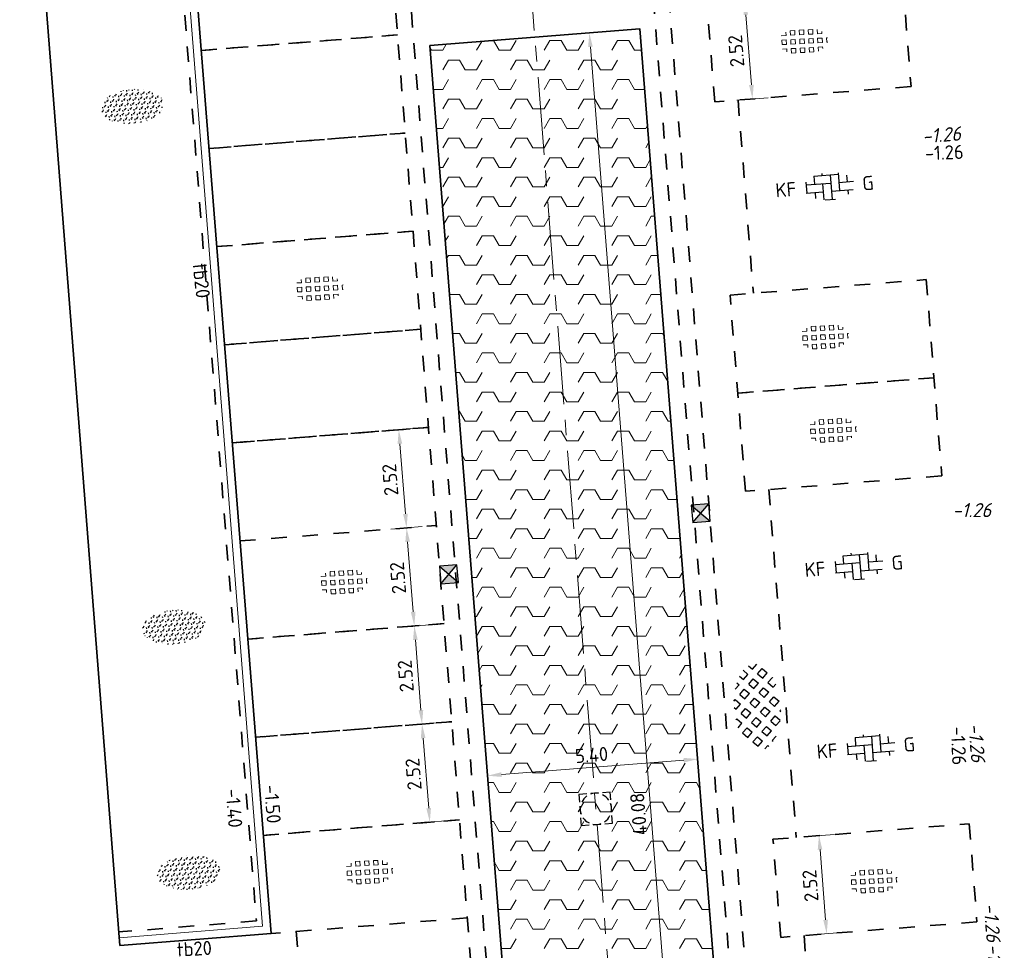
# Model space of a CAD drawing. Header units: metres. Extents: x 97990 to 98409, y 436026 to 436301.
# Tile 40 of 55: x 98260 to 98285, y 436189 to 436213. Entities that reach past the tile are written whole.
import ezdxf
from ezdxf.enums import TextEntityAlignment as Align

# ---------------------------------------------------------------- set-up
doc = ezdxf.new("R2010")
doc.units = ezdxf.units.M
doc.linetypes.add('AM-AS-SO', pattern=[16, 10, -2, 2, -2])
doc.linetypes.add('ZZ-HIDDEN-SO', pattern=[4, 2, -2])
for name, color, linetype, lineweight in [('B-WE-VH-NAP-T18-200', 252, 'Continuous', 18), ('B-WE-VH-OPENVERHARDING_TEGEL_GRAS-S-200', 70, 'Continuous', 18), ('N-GV-GR-BEPLANTING-G', 90, 'Continuous', 35), ('N-OI-RI-ITR-M-200', 7, 'Continuous', 18), ('N-WE-AM-AS_WEG-G', 10, 'AM-AS-SO', 18), ('N-WE-GR-BEPLANTING-S-200', 90, 'Continuous', 25), ('N-WE-RI-HWA_KOLK-S-200', 150, 'Continuous', 25), ('N-WE-RI-HWA_PUTRAND-S-200', 150, 'Continuous', 25), ('N-WE-VH-FUNDERING-A-200', 252, 'Continuous', 18), ('N-WE-VH-FUNDERING-G', 7, 'Continuous', 35), ('N-WE-VH-FUNDERING_ZANDCEMENTSTABILISATIE-G', 7, 'ZZ-HIDDEN-SO', 35), ('N-WE-VH-HALFVERHARDING_GRASBETONSTEEN-S-200', 1, 'Continuous', 25), ('N-WE-VH-KANTOPSLUITING-T18-200', 1, 'Continuous', 18), ('N-WE-VH-KANTOPSLUITING_ACHTERKANTBAND-G', 1, 'Continuous', 18), ('N-WE-VH-KANTOPSLUITING_TROTTOIRBAND_180X200-G', 2, 'Continuous', 35), ('N-WE-VH-M-200', 7, 'Continuous', 18), ('N-WE-VH-MATERIAALGRENS-G', 7, 'ZZ-HIDDEN-SO', 35), ('N-WE-VH-NAP-T18-200', 4, 'Continuous', 18), ('N-WE-VH-OPENVERHARDING_BETONSTRAATSTEEN-S-200', 90, 'Continuous', 25)]:
    doc.layers.add(name, color=color, linetype=linetype, lineweight=lineweight)
doc.styles.add('NLCS-ISO', font='NLCS-ISO.ttf')
doc.styles.add('NLCS-ISO-M200-T18', font='NLCS-ISO.ttf', dxfattribs={"height": 0.36})
doc.styles.add('NLCS-ISO-M200-T18_CURSIEF', font='NLCS-ISO.ttf', dxfattribs={"oblique": 15, "height": 0.36})
doc.dimstyles.new('NLCS-M200-T18-PIJL_L2_H0', dxfattribs={"dimscale": 0.2, "dimtxt": 2.5, "dimasz": 1.8, "dimexe": 2, "dimexo": 2, "dimgap": 0.7, "dimtad": 1, "dimzin": 0, "dimdsep": 46, "dimtxsty": 'NLCS-ISO-M200-T18', "dimcen": 0, "dimdle": 2, "dimclrd": 256, "dimclre": 256, "dimclrt": 1, "dimadec": 0, "dimazin": 0, "dimtfac": 1, "dimtdec": 3, "dimtofl": 0, "dimtmove": 0, "dimatfit": 3, "dimfxl": 2, "dimfxlon": 1, "dimtfillclr": 256, "dimtolj": 1, "dimtzin": 0, "dimlwd": -1, "dimlwe": -1, "dimarcsym": 0})
doc.dimstyles.new('NLCS-M200-T18-PIJL_L2_H2', dxfattribs={"dimscale": 0.2, "dimtxt": 2.5, "dimasz": 1.8, "dimexe": 2, "dimexo": 2, "dimgap": 0.7, "dimtad": 1, "dimzin": 0, "dimdsep": 46, "dimtxsty": 'NLCS-ISO-M200-T18', "dimcen": 0, "dimdle": 2, "dimclrd": 256, "dimclre": 256, "dimclrt": 1, "dimazin": 0, "dimtfac": 1, "dimtdec": 3, "dimtofl": 0, "dimtmove": 0, "dimatfit": 3, "dimfxl": 2, "dimfxlon": 1, "dimtfillclr": 256, "dimtolj": 1, "dimtzin": 0, "dimlwd": -1, "dimlwe": -1, "dimarcsym": 0})

# ---------------------------------------------------------------- blocks, each defined once
blk = doc.blocks.new('SRI-PUT_PUTRAND_OPHOOGTEBRENGEN-SO')
at = {"lineweight": -3}
for points in [[(-1.00929274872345, 1.990581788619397), (-2.009292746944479, 1.990539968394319), (-2.009250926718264, 0.990539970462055)], [(0.4907072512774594, 1.990644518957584), (-0.5092927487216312, 1.990602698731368)], [(1.990749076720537, 0.990539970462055), (1.990707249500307, 1.990707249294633), (0.9907072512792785, 1.990665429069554)], [(-2.00923001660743, 0.4905399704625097), (-2.009188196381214, -0.5094600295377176)], [(1.990811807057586, -0.5094600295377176), (1.990769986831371, 0.4905399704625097)], [(0.9907072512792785, -2.009334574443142), (1.990874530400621, -2.009292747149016), (1.990832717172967, -1.009460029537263)], [(-0.5092927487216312, -2.009397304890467), (0.4907072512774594, -2.009355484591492)]]:
    blk.add_lwpolyline(points, dxfattribs=at)
blk.add_lwpolyline([(-1.00929274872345, -2.009292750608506), (-2.009292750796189, -2.009292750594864), (-2.009292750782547, -1.009460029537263)])
for start, end in [(120.002396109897, 150.0023961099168), (74.99760389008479, 104.997603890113), (29.99760389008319, 59.99760389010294), (165.0023961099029, 195.0023961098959), (344.9976038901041, 14.9976038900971), (210.0023961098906, 240.0023961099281), (299.9976038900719, 329.9976038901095), (255.0023961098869, 285.0023961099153)]:
    blk.add_arc((-0.009209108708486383, -0.009376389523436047), 1.999999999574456, start, end, dxfattribs=at)
blk = doc.blocks.new('SVH-GRASTEGEL_01_KL-SO')
for p, q in [((-1.866236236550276, 0.8829363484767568), (-1.866236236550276, 1.384348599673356)), ((-1.291236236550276, 1.45793634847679), (-0.7162362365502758, 1.45793634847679)), ((-1.291236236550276, 0.8829363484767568), (-1.291236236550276, 1.457936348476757)), ((-0.7162362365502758, 0.8829363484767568), (-0.7162362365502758, 1.457936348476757)), ((-0.1412362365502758, 1.45793634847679), (0.4337637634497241, 1.45793634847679)), ((-0.1412362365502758, 0.8829363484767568), (-0.1412362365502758, 1.457936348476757)), ((0.4337637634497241, 0.8829363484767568), (0.4337637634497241, 1.457936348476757)), ((1.008763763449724, 1.45793634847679), (1.583763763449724, 1.45793634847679)), ((1.008763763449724, 0.8829363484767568), (1.008763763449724, 1.457936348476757)), ((1.583763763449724, 0.8829363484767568), (1.583763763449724, 1.457936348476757)), ((-3.124977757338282, 0.3079363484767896), (-3.016236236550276, 0.3079363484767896)), ((-3.016236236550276, -0.2670636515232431), (-3.016236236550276, 0.3079363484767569)), ((-2.441236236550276, 0.8829363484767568), (-2.441236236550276, 1.094667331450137)), ((-2.441236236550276, 0.8829363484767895), (-1.866236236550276, 0.8829363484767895)), ((-2.441236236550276, 0.3079363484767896), (-1.866236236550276, 0.3079363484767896)), ((-2.441236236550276, -0.2670636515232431), (-2.441236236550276, 0.3079363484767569)), ((-1.866236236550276, -0.2670636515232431), (-1.866236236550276, 0.3079363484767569)), ((-1.291236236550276, 0.8829363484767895), (-0.7162362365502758, 0.8829363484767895)), ((-1.291236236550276, 0.3079363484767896), (-0.7162362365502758, 0.3079363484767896)), ((-1.291236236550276, -0.2670636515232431), (-1.291236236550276, 0.3079363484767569)), ((-0.7162362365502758, -0.2670636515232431), (-0.7162362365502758, 0.3079363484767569)), ((-0.1412362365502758, 0.8829363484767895), (0.4337637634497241, 0.8829363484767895)), ((-0.1412362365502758, 0.3079363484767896), (0.4337637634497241, 0.3079363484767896)), ((-0.1412362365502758, -0.2670636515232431), (-0.1412362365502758, 0.3079363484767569)), ((0.4337637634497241, -0.2670636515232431), (0.4337637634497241, 0.3079363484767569)), ((1.008763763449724, 0.8829363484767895), (1.583763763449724, 0.8829363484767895)), ((1.008763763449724, 0.3079363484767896), (1.583763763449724, 0.3079363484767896)), ((1.008763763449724, -0.2670636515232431), (1.008763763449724, 0.3079363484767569)), ((1.583763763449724, -0.2670636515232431), (1.583763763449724, 0.3079363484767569)), ((2.158763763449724, 0.8829363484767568), (2.158763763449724, 1.255005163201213)), ((2.158763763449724, 0.8829363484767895), (2.72099081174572, 0.8829363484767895)), ((2.158763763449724, 0.3079363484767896), (2.733763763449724, 0.3079363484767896)), ((2.158763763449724, -0.2670636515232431), (2.158763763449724, 0.3079363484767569)), ((2.733763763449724, -0.2670636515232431), (2.733763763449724, 0.3079363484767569)), ((-3.137920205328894, -0.2670636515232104), (-3.016236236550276, -0.2670636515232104)), ((-2.441236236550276, -0.2670636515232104), (-1.866236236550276, -0.2670636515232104)), ((-2.441236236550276, -0.8420636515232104), (-1.866236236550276, -0.8420636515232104)), ((-2.441236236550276, -1.094667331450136), (-2.441236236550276, -0.842063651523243)), ((-1.866236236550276, -1.384348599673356), (-1.866236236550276, -0.842063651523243)), ((-1.291236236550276, -0.2670636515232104), (-0.7162362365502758, -0.2670636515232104)), ((-1.291236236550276, -0.8420636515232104), (-0.7162362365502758, -0.8420636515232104)), ((-1.291236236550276, -1.417063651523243), (-1.291236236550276, -0.842063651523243)), ((-0.7162362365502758, -1.417063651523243), (-0.7162362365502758, -0.842063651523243)), ((-0.1412362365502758, -0.2670636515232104), (0.4337637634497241, -0.2670636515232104)), ((-0.1412362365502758, -0.8420636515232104), (0.4337637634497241, -0.8420636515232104)), ((-0.1412362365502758, -1.417063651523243), (-0.1412362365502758, -0.842063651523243)), ((0.4337637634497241, -1.417063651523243), (0.4337637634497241, -0.842063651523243)), ((1.008763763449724, -0.2670636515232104), (1.583763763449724, -0.2670636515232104)), ((1.008763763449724, -0.8420636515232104), (1.583763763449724, -0.8420636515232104)), ((1.008763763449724, -1.417063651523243), (1.008763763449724, -0.842063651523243)), ((1.583763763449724, -1.417063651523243), (1.583763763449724, -0.842063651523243)), ((2.158763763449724, -0.2670636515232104), (2.733763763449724, -0.2670636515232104)), ((2.158763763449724, -0.8420636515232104), (2.733763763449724, -0.8420636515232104)), ((2.158763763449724, -1.255005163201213), (2.158763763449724, -0.842063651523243)), ((2.733763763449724, -0.871421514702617), (2.733763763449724, -0.842063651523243)), ((-1.291236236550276, -1.41706365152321), (-0.7162362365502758, -1.41706365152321)), ((-0.1412362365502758, -1.41706365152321), (0.4337637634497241, -1.41706365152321)), ((1.008763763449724, -1.41706365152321), (1.583763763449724, -1.41706365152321))]:
    blk.add_line(p, q)
at = {"style": 'NLCS-ISO'}
blk.add_attdef('FORMAAT', text='', height=1.8, dxfattribs=at).set_placement((-4.391236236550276, 0.02043634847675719), align=Align.MIDDLE_RIGHT)
blk.add_attdef('KLEUR', text='', height=1.8, dxfattribs=at).set_placement((4.108763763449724, 0.02043634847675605), align=Align.MIDDLE_LEFT)
at = {"style": 'NLCS-ISO', "flags": 1}
blk.add_attdef('FUNCTIE', text='', height=1.8, dxfattribs=at).set_placement((-0.1412362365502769, -2.729563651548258), align=Align.TOP_CENTER)
blk = doc.blocks.new('SVH-GRASBETONSTEEN_02-SO')
for p, q in [((-2.40223235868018, 2.210629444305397), (-2.766716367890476, 2.575113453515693)), ((-1.164783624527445, 2.210629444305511), (-0.5460651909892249, 2.82934787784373)), ((0.07264137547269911, 2.210629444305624), (-0.5460770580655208, 2.829347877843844)), ((0.6913657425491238, 2.82935381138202), (0.5625822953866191, 2.958137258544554)), ((0.6913657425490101, 2.829353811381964), (0.8046645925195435, 2.942652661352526)), ((1.310090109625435, 2.210629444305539), (1.894162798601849, 2.794702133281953)), ((2.547515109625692, 2.210629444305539), (1.980940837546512, 2.77720371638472)), ((-4.877094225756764, 0.9731925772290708), (-4.258375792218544, 1.591911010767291)), ((-3.639669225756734, 0.9731925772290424), (-4.258387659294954, 1.591911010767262)), ((-3.020944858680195, 1.591916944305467), (-3.639663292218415, 2.210635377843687)), ((-3.639657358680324, 2.210629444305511), (-3.587975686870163, 2.262311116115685)), ((-3.020944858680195, 1.591916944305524), (-2.402226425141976, 2.210635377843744)), ((-2.402220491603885, 0.9731925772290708), (-1.783502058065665, 1.591911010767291)), ((-1.164795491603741, 0.9731925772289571), (-1.78351392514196, 1.591911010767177)), ((-0.546071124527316, 1.591916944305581), (-1.164789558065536, 2.210635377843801)), ((-0.5460711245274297, 1.591916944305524), (0.0726473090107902, 2.210635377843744)), ((0.07265324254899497, 0.9731925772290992), (0.6913716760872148, 1.591911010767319)), ((1.310078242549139, 0.9731925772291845), (0.691359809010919, 1.591911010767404)), ((1.928802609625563, 1.591916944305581), (1.310084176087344, 2.210635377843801)), ((1.928802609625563, 1.591916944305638), (2.547521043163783, 2.210635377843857)), ((2.547526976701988, 0.9731925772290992), (3.166245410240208, 1.591911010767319)), ((3.784951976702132, 0.9731925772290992), (3.166233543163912, 1.591911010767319)), ((4.403676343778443, 1.591916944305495), (3.874966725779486, 2.120626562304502)), ((4.403676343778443, 1.591916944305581), (4.521478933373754, 1.709719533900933)), ((-4.877106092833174, -0.2642442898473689), (-5.487478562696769, 0.346128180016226)), ((-4.258381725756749, 0.3544800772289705), (-4.877100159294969, 0.9731985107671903)), ((-4.258381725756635, 0.3544800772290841), (-3.639663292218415, 0.973198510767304)), ((-3.639657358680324, -0.2642442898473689), (-3.020938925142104, 0.354474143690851)), ((-2.402232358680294, -0.2642442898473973), (-3.020950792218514, 0.3544741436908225)), ((-1.783507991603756, 0.3544800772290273), (-2.402226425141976, 0.9731985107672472)), ((-1.783507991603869, 0.3544800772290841), (-1.16478955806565, 0.973198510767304)), ((-1.164783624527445, -0.2642442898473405), (-0.5460651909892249, 0.3544741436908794)), ((0.07264137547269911, -0.2642442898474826), (-0.5460770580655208, 0.3544741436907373)), ((0.6913657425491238, 0.354480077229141), (0.07264730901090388, 0.9731985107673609)), ((0.6913657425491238, 0.3544800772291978), (1.310084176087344, 0.9731985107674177)), ((1.310090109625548, -0.2642442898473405), (1.928808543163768, 0.3544741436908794)), ((2.547515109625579, -0.2642442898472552), (1.928796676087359, 0.3544741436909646)), ((3.166239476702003, 0.354480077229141), (2.547521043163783, 0.9731985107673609)), ((3.166239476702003, 0.354480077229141), (3.784957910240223, 0.9731985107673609)), ((3.784963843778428, -0.2642442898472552), (4.403682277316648, 0.3544741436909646)), ((5.022388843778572, -0.2642442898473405), (4.403670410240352, 0.3544741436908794)), ((5.420953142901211, 0.5746401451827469), (5.022394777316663, 0.9731985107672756)), ((5.022400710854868, 0.9731925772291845), (5.140131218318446, 1.090923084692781)), ((-5.351839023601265, -0.7389772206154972), (-4.877100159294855, -0.2642383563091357)), ((-4.824880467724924, -1.449467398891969), (-4.258375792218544, -0.8829627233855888)), ((-3.639669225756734, -1.501681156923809), (-4.258387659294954, -0.8829627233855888)), ((-3.020944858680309, -0.8829567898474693), (-3.639663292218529, -0.2642383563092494)), ((-3.020944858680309, -0.8829567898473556), (-2.402226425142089, -0.2642383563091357)), ((-2.402220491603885, -1.50168115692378), (-1.783502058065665, -0.8829627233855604)), ((-1.164795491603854, -1.501681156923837), (-1.783513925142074, -0.8829627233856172)), ((-0.546071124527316, -0.8829567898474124), (-1.164789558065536, -0.2642383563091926)), ((-0.546071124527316, -0.8829567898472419), (0.07264730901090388, -0.264238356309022)), ((0.07265324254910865, -1.50168115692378), (0.6913716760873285, -0.8829627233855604)), ((1.310078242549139, -1.501681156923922), (0.691359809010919, -0.8829627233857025)), ((1.928802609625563, -0.8829567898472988), (1.310084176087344, -0.2642383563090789)), ((1.928802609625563, -0.8829567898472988), (2.547521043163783, -0.2642383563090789)), ((2.547526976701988, -1.501681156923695), (3.166245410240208, -0.8829627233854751)), ((3.784951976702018, -1.501681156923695), (3.166233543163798, -0.8829627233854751)), ((4.403676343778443, -0.8829567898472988), (3.784957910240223, -0.2642383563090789)), ((4.403676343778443, -0.8829567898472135), (5.022394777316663, -0.2642383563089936)), ((-4.120107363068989, -1.982119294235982), (-3.639663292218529, -1.501675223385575)), ((-3.290411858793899, -2.389872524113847), (-3.020938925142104, -2.120399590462)), ((-2.483972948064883, -2.657377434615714), (-3.020950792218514, -2.120399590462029)), ((-1.783507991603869, -2.120393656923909), (-2.402226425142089, -1.501675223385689)), ((-1.783507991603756, -2.120393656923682), (-1.164789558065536, -1.501675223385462)), ((-1.164783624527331, -2.73911802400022), (-0.5460651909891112, -2.120399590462)), ((0.07264137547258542, -2.739118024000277), (-0.5460770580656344, -2.120399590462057)), ((0.6913657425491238, -2.120393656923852), (0.07264730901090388, -1.501675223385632)), ((0.6913657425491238, -2.120393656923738), (1.310084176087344, -1.501675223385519)), ((1.310090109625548, -2.739118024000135), (1.928808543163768, -2.120399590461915)), ((2.469643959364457, -2.661246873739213), (1.928796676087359, -2.120399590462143)), ((3.166239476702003, -2.120393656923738), (2.547521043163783, -1.501675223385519)), ((3.166239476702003, -2.120393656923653), (3.784957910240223, -1.501675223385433)), ((-0.9755535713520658, -2.928348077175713), (-1.16478955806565, -2.739112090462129)), ((-0.1599215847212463, -2.971680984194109), (0.07264730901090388, -2.739112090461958)), ((1.442749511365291, -2.871777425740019), (1.310084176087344, -2.739112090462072))]:
    blk.add_line(p, q)
at = {"style": 'NLCS-ISO'}
blk.add_attdef('FORMAAT', text='', height=1.8, dxfattribs=at).set_placement((-6.620801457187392, -0.09580145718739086), align=Align.MIDDLE_RIGHT)
blk.add_attdef('KLEUR', text='', height=1.8, dxfattribs=at).set_placement((6.429198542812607, -0.09580145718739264), align=Align.MIDDLE_LEFT)
at = {"style": 'NLCS-ISO', "flags": 1}
blk.add_attdef('FUNCTIE', text='', height=1.8, dxfattribs=at).set_placement((-7.110529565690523e-16, -3.975), align=Align.TOP_CENTER)
blk = doc.blocks.new('SVH-BSS_KEIFORMAAT_ELLEBOOG_KL-SO')
for p, q in [((-1.871609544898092, 1.430685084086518), (-1.871609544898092, 0.3855414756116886)), ((-1.858739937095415, 1.435541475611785), (1.278390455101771, 1.435541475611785)), ((-0.8216095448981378, 1.693156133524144), (-0.8216095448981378, 1.435541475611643)), ((0.2283904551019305, 1.435541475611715), (0.2283904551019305, -1.714458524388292)), ((1.278390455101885, 1.608929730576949), (1.278390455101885, -0.664458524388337)), ((-2.921609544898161, 0.7665653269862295), (-2.921609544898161, -0.6644585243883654)), ((-2.921609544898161, 0.3855414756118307), (0.2283904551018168, 0.3855414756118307)), ((-0.8216095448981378, 0.385541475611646), (-0.8216095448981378, -1.693156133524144)), ((1.278390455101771, 0.3855414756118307), (3.170147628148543, 0.3855414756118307)), ((2.32839045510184, 1.220907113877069), (2.32839045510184, 0.3855414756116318)), ((-3.006619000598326, -0.6644585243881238), (-0.8216095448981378, -0.6644585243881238)), ((-1.871609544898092, -0.6644585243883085), (-1.871609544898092, -1.430685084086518)), ((0.2283904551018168, -0.6644585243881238), (3.006619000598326, -0.6644585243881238)), ((2.32839045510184, -0.6644585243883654), (2.32839045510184, -1.22090711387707)), ((-0.6516744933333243, -1.714458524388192), (0.6516744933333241, -1.714458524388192))]:
    blk.add_line(p, q)
at = {"style": 'NLCS-ISO'}
blk.add_attdef('FORMAAT', text='', height=1.8, dxfattribs=at).set_placement((-4.25, 3.367778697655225e-16), align=Align.MIDDLE_RIGHT)
blk.add_attdef('KLEUR', text='', height=1.8, dxfattribs=at).set_placement((4.25, 0), align=Align.MIDDLE_LEFT)
at = {"style": 'NLCS-ISO', "flags": 1}
blk.add_attdef('FUNCTIE', text='', height=1.8, dxfattribs=at).set_placement((-7.804418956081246e-16, -2.750000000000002), align=Align.TOP_CENTER)
blk = doc.blocks.new('SRI-KOLK_STRAAT_01-SO')
h = blk.add_hatch(color=256)
h.dxf.hatch_style = 1
h.paths.add_polyline_path([(0, 1.125), (-1.125, 2.25), (-1.125, 1.110223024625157e-16)])
h.paths.add_polyline_path([(1.125, 2.25), (0, 1.125), (1.125, 1.110223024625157e-16)])
for p, q in [((-1.125, 1.530808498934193e-17), (1.125, 2.25)), ((1.125, 0), (-1.125, 2.25))]:
    blk.add_line(p, q)
blk.add_lwpolyline([(-1.125, 0), (1.125, 0), (1.125, 2.25), (-1.125, 2.25)], close=True)
blk = doc.blocks.new('*D284')
at = {"layer": 'Defpoints', "color": 0, "ltscale": 0.2, "transparency": 16777216}
for p in [(98265.57129583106, 436258.2685568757), (98265.57131257, 436258.2683449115), (98266.96440265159, 436184.8937740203)]:
    blk.add_point(p, dxfattribs=at)
at = {"layer": 'N-WE-VH-M-200', "ltscale": 0.2, "transparency": 16777216}
for p, q in [((98261.22874129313, 436257.524164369), (98261.16576093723, 436258.3216814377)), ((98261.55613379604, 436257.9512640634), (98265.2124298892, 436258.240003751)), ((98265.57131257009, 436258.2683449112), (98265.60280274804, 436257.8695863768))]:
    blk.add_line(p, q, dxfattribs=at)
for points in [[(98265.2171534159, 436258.1801899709), (98265.2077063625, 436258.2998175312), (98265.57131257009, 436258.2683449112)], [(98261.56085732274, 436257.8914502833), (98261.55141026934, 436258.0110778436), (98261.19725111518, 436257.9229229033)]]:
    blk.add_solid(points, dxfattribs=at)
at = {"layer": 'N-WE-VH-M-200', "color": 1, "ltscale": 0.2, "transparency": 16777216, "insert": (98263.3590897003, 436258.4146407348), "char_height": 0.36, "attachment_point": 5, "rotation": 4.51530803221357, "style": 'NLCS-ISO-M200-T18'}
blk.add_mtext('\\A1;4.39', dxfattribs=at)
blk = doc.blocks.new('*D286')
at = {"layer": 'Defpoints', "color": 0, "ltscale": 0.2, "transparency": 16777216}
for p in [(98273.6687267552, 436244.678105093), (98279.80165760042, 436186.8519395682), (98279.80165760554, 436186.8519395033)]:
    blk.add_point(p, dxfattribs=at)
at = {"layer": 'N-WE-VH-M-200', "ltscale": 0.2, "transparency": 16777216}
for p, q in [((98278.21350813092, 436187.1277678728), (98278.27648848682, 436186.3302508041)), ((98279.8016576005, 436186.8519395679), (98279.77016742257, 436187.2506981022)), ((98278.60388098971, 436186.7573504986), (98279.44277491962, 436186.8235984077))]:
    blk.add_line(p, q, dxfattribs=at)
for points in [[(98279.44749844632, 436186.7637846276), (98279.43805139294, 436186.8834121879), (98279.8016576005, 436186.8519395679)], [(98278.60860451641, 436186.6975367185), (98278.59915746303, 436186.8171642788), (98278.24499830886, 436186.7290093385)]]:
    blk.add_solid(points, dxfattribs=at)
at = {"layer": 'N-WE-VH-M-200', "color": 1, "ltscale": 0.2, "transparency": 16777216, "insert": (98278.99813581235, 436187.1094812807), "char_height": 0.36, "attachment_point": 5, "rotation": 4.51530803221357, "style": 'NLCS-ISO-M200-T18'}
blk.add_mtext('\\A1;1.56', dxfattribs=at)
blk = doc.blocks.new('*D170')
at = {"layer": 'Defpoints', "color": 0, "ltscale": 0.2, "transparency": 16777216}
for p in [(98277.09889106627, 436213.4661977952), (98278.06488526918, 436213.5424828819), (98277.29727918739, 436210.9540190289)]:
    blk.add_point(p, dxfattribs=at)
at = {"layer": 'N-WE-VH-M-200', "ltscale": 0.2, "transparency": 16777216}
for p, q in [((98277.66612673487, 436213.5109927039), (98278.4636438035, 436213.5739730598)), ((98278.23493223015, 436211.3891867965), (98278.09322642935, 436213.183600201)), ((98277.86451485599, 436210.9988139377), (98278.66203192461, 436211.0617942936))]:
    blk.add_line(p, q, dxfattribs=at)
for points in [[(98278.0334126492, 436213.1788766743), (98278.15304020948, 436213.1883237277), (98278.06488526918, 436213.5424828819)], [(98278.17511844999, 436211.3844632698), (98278.29474601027, 436211.3939103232), (98278.2632733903, 436211.0303041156)]]:
    blk.add_solid(points, dxfattribs=at)
at = {"layer": 'N-WE-VH-M-200', "color": 1, "ltscale": 0.2, "transparency": 16777216, "insert": (98277.8450725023, 436212.2612013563), "char_height": 0.36, "attachment_point": 5, "rotation": 94.51530803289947, "style": 'NLCS-ISO-M200-T18'}
blk.add_mtext('\\A1;2.52', dxfattribs=at)
blk = doc.blocks.new('*D172')
at = {"layer": 'Defpoints', "color": 0, "ltscale": 0.2, "transparency": 16777216}
for p in [(98279.9650321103, 436192.1686372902), (98278.7881106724, 436192.0756951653), (98278.98649879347, 436189.5635163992)]:
    blk.add_point(p, dxfattribs=at)
at = {"layer": 'N-WE-VH-M-200', "ltscale": 0.2, "transparency": 16777216}
for p, q in [((98279.56627357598, 436192.1371471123), (98280.36379064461, 436192.2001274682)), ((98280.13507907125, 436190.015341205), (98279.99337327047, 436191.8097546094)), ((98279.76466169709, 436189.6249683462), (98280.56217876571, 436189.6879487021))]:
    blk.add_line(p, q, dxfattribs=at)
for points in [[(98279.93355949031, 436191.8050310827), (98280.0531870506, 436191.8144781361), (98279.9650321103, 436192.1686372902)], [(98280.07526529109, 436190.0106176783), (98280.19489285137, 436190.0200647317), (98280.1634202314, 436189.6564585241)]]:
    blk.add_solid(points, dxfattribs=at)
at = {"layer": 'N-WE-VH-M-200', "color": 1, "ltscale": 0.2, "transparency": 16777216, "insert": (98279.74521934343, 436190.8873557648), "char_height": 0.36, "attachment_point": 5, "rotation": 94.51530803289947, "style": 'NLCS-ISO-M200-T18'}
blk.add_mtext('\\A1;2.52', dxfattribs=at)
blk = doc.blocks.new('*D157')
at = {"layer": 'Defpoints', "color": 0, "ltscale": 0.2, "transparency": 16777216}
for p in [(98269.80249053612, 436195.0251300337), (98268.05204781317, 436194.8868966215), (98268.25043593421, 436192.3747178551)]:
    blk.add_point(p, dxfattribs=at)
at = {"layer": 'N-WE-VH-M-200', "ltscale": 0.2, "transparency": 16777216}
for p, q in [((98269.40373200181, 436194.9936398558), (98270.20124907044, 436195.0566202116)), ((98269.9725374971, 436192.8718339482), (98269.83083169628, 436194.6662473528)), ((98269.60212012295, 436192.4814610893), (98270.39963719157, 436192.5444414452))]:
    blk.add_line(p, q, dxfattribs=at)
for points in [[(98269.77101791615, 436194.6615238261), (98269.89064547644, 436194.6709708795), (98269.80249053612, 436195.0251300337)], [(98269.91272371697, 436192.8671104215), (98270.03235127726, 436192.8765574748), (98270.00087865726, 436192.5129512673)]]:
    blk.add_solid(points, dxfattribs=at)
at = {"layer": 'N-WE-VH-M-200', "color": 1, "ltscale": 0.2, "transparency": 16777216, "insert": (98269.58267776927, 436193.7438485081), "char_height": 0.36, "attachment_point": 5, "rotation": 94.51530803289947, "style": 'NLCS-ISO-M200-T18'}
blk.add_mtext('\\A1;2.52', dxfattribs=at)
blk = doc.blocks.new('*D158')
at = {"layer": 'Defpoints', "color": 0, "ltscale": 0.2, "transparency": 16777216}
for p in [(98269.60410241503, 436197.5373087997), (98267.85365969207, 436197.3990753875), (98268.05204781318, 436194.8868966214)]:
    blk.add_point(p, dxfattribs=at)
at = {"layer": 'N-WE-VH-M-200', "ltscale": 0.2, "transparency": 16777216}
for p, q in [((98269.20534388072, 436197.5058186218), (98270.00286094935, 436197.5687989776)), ((98269.77414937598, 436195.3840127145), (98269.63244357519, 436197.1784261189)), ((98269.40373200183, 436194.9936398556), (98270.20124907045, 436195.0566202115))]:
    blk.add_line(p, q, dxfattribs=at)
for points in [[(98269.57262979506, 436197.1737025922), (98269.69225735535, 436197.1831496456), (98269.60410241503, 436197.5373087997)], [(98269.71433559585, 436195.3792891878), (98269.83396315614, 436195.3887362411), (98269.80249053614, 436195.0251300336)]]:
    blk.add_solid(points, dxfattribs=at)
at = {"layer": 'N-WE-VH-M-200', "color": 1, "ltscale": 0.2, "transparency": 16777216, "insert": (98269.38428964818, 436196.2560272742), "char_height": 0.36, "attachment_point": 5, "rotation": 94.51530803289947, "style": 'NLCS-ISO-M200-T18'}
blk.add_mtext('\\A1;2.52', dxfattribs=at)
blk = doc.blocks.new('*D159')
at = {"layer": 'Defpoints', "color": 0, "ltscale": 0.2, "transparency": 16777216}
for p in [(98269.4057142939, 436200.0494875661), (98267.65527157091, 436199.9112541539), (98267.85365969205, 436197.3990753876)]:
    blk.add_point(p, dxfattribs=at)
at = {"layer": 'N-WE-VH-M-200', "ltscale": 0.2, "transparency": 16777216}
for p, q in [((98269.00695575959, 436200.0179973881), (98269.80447282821, 436200.080977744)), ((98269.57576125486, 436197.8961914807), (98269.43405545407, 436199.6906048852)), ((98269.20534388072, 436197.5058186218), (98270.00286094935, 436197.5687989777))]:
    blk.add_line(p, q, dxfattribs=at)
for points in [[(98269.37424167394, 436199.6858813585), (98269.49386923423, 436199.6953284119), (98269.4057142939, 436200.0494875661)], [(98269.51594747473, 436197.891467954), (98269.63557503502, 436197.9009150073), (98269.60410241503, 436197.5373087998)]]:
    blk.add_solid(points, dxfattribs=at)
at = {"layer": 'N-WE-VH-M-200', "color": 1, "ltscale": 0.2, "transparency": 16777216, "insert": (98269.18590152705, 436198.7682060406), "char_height": 0.36, "attachment_point": 5, "rotation": 94.51530803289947, "style": 'NLCS-ISO-M200-T18'}
blk.add_mtext('\\A1;2.52', dxfattribs=at)
blk = doc.blocks.new('*D160')
at = {"layer": 'Defpoints', "color": 0, "ltscale": 0.2, "transparency": 16777216}
for p in [(98269.20731884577, 436202.561759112), (98267.53919934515, 436202.4300268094), (98267.65527157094, 436199.9112541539)]:
    blk.add_point(p, dxfattribs=at)
at = {"layer": 'N-WE-VH-M-200', "ltscale": 0.2, "transparency": 16777216}
for p, q in [((98268.80856031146, 436202.5302689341), (98269.60607738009, 436202.59324929)), ((98269.3773731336, 436200.4083702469), (98269.23566000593, 436202.2028764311)), ((98269.00695575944, 436200.0179973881), (98269.80447282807, 436200.080977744))]:
    blk.add_line(p, q, dxfattribs=at)
for points in [[(98269.1758462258, 436202.1981529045), (98269.29547378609, 436202.2075999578), (98269.20731884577, 436202.561759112)], [(98269.31755935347, 436200.4036467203), (98269.43718691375, 436200.4130937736), (98269.40571429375, 436200.0494875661)]]:
    blk.add_solid(points, dxfattribs=at)
at = {"layer": 'N-WE-VH-M-200', "color": 1, "ltscale": 0.2, "transparency": 16777216, "insert": (98268.98750974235, 436201.2804311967), "char_height": 0.36, "attachment_point": 5, "rotation": 94.51530803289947, "style": 'NLCS-ISO-M200-T18'}
blk.add_mtext('\\A1;2.52', dxfattribs=at)
blk = doc.blocks.new('*D262')
at = {"layer": 'Defpoints', "color": 0, "ltscale": 0.2, "transparency": 16777216}
for p in [(98275.3827062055, 436212.8238357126), (98269.99946599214, 436212.3987183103), (98276.86039788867, 436194.1289007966)]:
    blk.add_point(p, dxfattribs=at)
at = {"layer": 'N-OI-RI-ITR-M-200', "ltscale": 0.2, "transparency": 16777216}
for p, q in [((98276.82887925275, 436194.5276570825), (98276.89191652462, 436193.7301445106)), ((98271.445669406, 436194.1021554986), (98271.50870667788, 436193.3046429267)), ((98271.83606869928, 436193.731765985), (98276.50151723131, 436194.1005340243))]:
    blk.add_line(p, q, dxfattribs=at)
for points in [[(98276.49678943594, 436194.1603474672), (98276.50624502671, 436194.0407205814), (98276.86039788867, 436194.1289007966)], [(98271.83134090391, 436193.7915794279), (98271.84079649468, 436193.6719525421), (98271.47718804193, 436193.7033992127)]]:
    blk.add_solid(points, dxfattribs=at)
at = {"layer": 'N-OI-RI-ITR-M-200', "color": 1, "ltscale": 0.2, "transparency": 16777216, "insert": (98274.14357805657, 436194.2351550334), "char_height": 0.36, "attachment_point": 5, "rotation": 4.519397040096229, "style": 'NLCS-ISO-M200-T18'}
blk.add_mtext('\\A1;5.40', dxfattribs=at)
blk = doc.blocks.new('*D263')
at = {"layer": 'Defpoints', "color": 0, "ltscale": 0.2, "transparency": 16777216}
for p in [(98275.38270620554, 436212.8238357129), (98277.24430906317, 436172.7677584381), (98278.65210762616, 436172.8790341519)]:
    blk.add_point(p, dxfattribs=at)
at = {"layer": 'N-OI-RI-ITR-M-200', "ltscale": 0.2, "transparency": 16777216}
for p, q in [((98274.48503832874, 436212.7528819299), (98273.68752575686, 436212.689844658)), ((98274.11464881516, 436212.3624826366), (98277.21594229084, 436173.1266390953)), ((98277.6430653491, 436172.7992770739), (98276.84555277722, 436172.736239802))]:
    blk.add_line(p, q, dxfattribs=at)
for points in [[(98274.05483537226, 436212.3577548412), (98274.17446225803, 436212.367210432), (98274.08628204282, 436212.7213632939)], [(98277.15612884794, 436173.1219112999), (98277.27575573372, 436173.1313668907), (98277.24430906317, 436172.767758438)]]:
    blk.add_solid(points, dxfattribs=at)
at = {"layer": 'N-OI-RI-ITR-M-200', "color": 1, "ltscale": 0.2, "transparency": 16777216, "insert": (98275.34629052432, 436192.7193459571), "char_height": 0.36, "attachment_point": 5, "rotation": 94.51939704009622, "style": 'NLCS-ISO-M200-T18'}
blk.add_mtext('\\A1;40.08', dxfattribs=at)
blk = doc.blocks.new('SGR-BEPLANTING_SOORT_01_KL-SO')
h = blk.add_hatch()
h.set_pattern_fill('AGR-BEPLANTING_SOORT_01', color=256, scale=0.1, pattern_type=2)
h.set_pattern_definition([(59.99999999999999, (0, 0), (-0.2886752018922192, 0.4999998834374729), [0.144338, -0.4330130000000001]), (120, (0, 0), (-0.5773502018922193, -1.165625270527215e-07), [0.144338, -0.433013]), (270, (0, 0), (0.288675, -0.5000000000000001), [0.125, -0.875])])
edge = h.paths.add_edge_path()
edge.add_ellipse((0, 0), major_axis=(3.25, -8.51819583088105e-16), ratio=0.5384615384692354, start_angle=0, end_angle=359.9999999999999)
at = {"style": 'NLCS-ISO'}
blk.add_attdef('TYPE', text='', height=1.8, dxfattribs=at).set_placement((4.25, -1.446759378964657e-15), align=Align.MIDDLE_LEFT)

msp = doc.modelspace()

# ---------------------------------------------------------------- hatches: boundary and pattern name
at = {"layer": 'N-WE-VH-FUNDERING-A-200'}
h = msp.add_hatch(dxfattribs=at)
h.set_pattern_fill('AVH-FUNDERING_OVERIG-SO', color=252, scale=0.2, pattern_type=2)
h.set_pattern_definition([(0, (98273.50725330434, 436202.2761928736), (1.299038, 0.25), [0.288676, -1.443376]), (59.99999999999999, (98273.79592930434, 436202.7761928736), (-3.509461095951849e-07, 0.4999993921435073), [0.288676, -1.443376]), (120, (98273.50725330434, 436202.2761928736), (-0.8660257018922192, 0.5000005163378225), [0.2886759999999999, -1.443376])])
h.paths.add_polyline_path([(98269.99946599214, 436212.3987183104), (98273.15588219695, 436172.4291791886), (98278.5379070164, 436172.869687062), (98275.38270620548, 436212.8238357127)])

# ---------------------------------------------------------------- linework, layer by layer
at = {"layer": 'N-GV-GR-BEPLANTING-G'}
msp.add_lwpolyline([(98262.0624290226, 436189.3529809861), (98259.50080177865, 436222.0200394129)], dxfattribs=at)
at = {"layer": 'N-WE-AM-AS_WEG-G', "ltscale": 0.2}
msp.add_line((98267.48135080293, 436278.5818921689), (98276.0592588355, 436169.960275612), dxfattribs=at)
at = {"layer": 'N-WE-VH-FUNDERING-G'}
msp.add_lwpolyline([(98269.99946599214, 436212.3987183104), (98273.15588219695, 436172.4291791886), (98278.5379070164, 436172.869687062), (98275.38270620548, 436212.8238357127)], close=True, dxfattribs=at)
at = {"layer": 'N-WE-VH-FUNDERING_ZANDCEMENTSTABILISATIE-G', "ltscale": 0.2}
msp.add_lwpolyline([(98259.5281634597, 436221.6711105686), (98263.03622472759, 436221.9461994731), (98265.56021453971, 436189.9850438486), (98262.03440789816, 436189.7018574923)], dxfattribs=at)
at = {"layer": 'N-WE-VH-KANTOPSLUITING_ACHTERKANTBAND-G'}
msp.add_lwpolyline([(98259.51643702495, 436221.8206515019), (98263.17395686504, 436222.1074603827), (98265.72154200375, 436189.8475183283), (98262.04641695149, 436189.5523389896)], dxfattribs=at)
at = {"layer": 'N-WE-VH-KANTOPSLUITING_TROTTOIRBAND_180X200-G'}
msp.add_lwpolyline([(98259.50080177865, 436222.0200394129), (98263.35759971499, 436222.3224749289), (98265.93664528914, 436189.6641509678), (98262.0624290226, 436189.3529809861)], dxfattribs=at)
at = {"layer": 'N-WE-VH-MATERIAALGRENS-G', "ltscale": 0.2}
for p, q in [((98266.73557471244, 436243.5320668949), (98272.84644959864, 436166.1856098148)), ((98267.1343321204, 436243.5635713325), (98273.21361079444, 436166.6170332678)), ((98273.76867666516, 436238.3326651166), (98278.17768140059, 436182.5120050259)), ((98274.16743474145, 436238.364161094), (98278.57643947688, 436182.5435010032)), ((98281.92486047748, 436216.3751528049), (98282.32163671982, 436211.350795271)), ((98277.2972791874, 436210.9540190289), (98276.90050294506, 436215.9783765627)), ((98264.15115219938, 436212.2737598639), (98269.1755097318, 436212.6705361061)), ((98269.17550973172, 436212.6705361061), (98264.15115219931, 436212.273759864)), ((98282.32163671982, 436211.350795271), (98277.2972791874, 436210.9540190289)), ((98277.8945783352, 436211.0011880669), (98278.28511219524, 436206.0558775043)), ((98269.3738978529, 436210.1583573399), (98264.34954032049, 436209.7615810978)), ((98264.51576803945, 436209.7747141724), (98269.3723111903, 436210.158412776)), ((98264.54792844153, 436207.2494023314), (98269.57228597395, 436207.6461785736)), ((98269.57228597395, 436207.6461785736), (98264.54792844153, 436207.2494023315)), ((98277.68781304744, 436206.0087084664), (98282.71217057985, 436206.4054847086)), ((98282.71217057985, 436206.4054847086), (98283.10894682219, 436201.3811271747)), ((98278.08458928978, 436200.9843509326), (98277.68781304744, 436206.0087084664)), ((98269.77067409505, 436205.1339998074), (98264.74631656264, 436204.7372235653)), ((98264.91235890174, 436204.750336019), (98269.76928129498, 436205.1338898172)), ((98282.91055870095, 436203.8933059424), (98277.88620116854, 436203.4965297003)), ((98277.88620116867, 436203.4965296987), (98282.91055870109, 436203.8933059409)), ((98277.88620116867, 436203.4965296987), (98282.74523228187, 436203.8802500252)), ((98264.94470468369, 436202.2250447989), (98269.9690622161, 436202.6218210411)), ((98269.9690622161, 436202.6218210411), (98264.94470468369, 436202.225044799)), ((98265.11065362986, 436202.2381558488), (98269.96774506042, 436202.6218977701)), ((98283.10894682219, 436201.3811271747), (98278.08458928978, 436200.9843509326)), ((98278.68188843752, 436201.0315199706), (98279.38540982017, 436192.1228642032)), ((98265.14309280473, 436199.7128660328), (98270.16745033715, 436200.1096422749)), ((98265.34148092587, 436197.2006872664), (98270.36583845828, 436197.5974635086)), ((98270.36583845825, 436197.5974635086), (98265.34148092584, 436197.2006872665)), ((98270.56422657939, 436195.0852847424), (98265.53986904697, 436194.6885085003)), ((98265.70553922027, 436194.7015975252), (98270.56317893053, 436195.0853827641)), ((98265.73825716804, 436192.1763297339), (98270.76261470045, 436192.5731059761)), ((98270.76261470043, 436192.5731059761), (98265.73825716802, 436192.176329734)), ((98278.78811067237, 436192.0756951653), (98283.81246820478, 436192.4724714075)), ((98283.81246820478, 436192.4724714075), (98284.01085632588, 436189.9602926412)), ((98278.98649879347, 436189.5635163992), (98278.78811067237, 436192.0756951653)), ((98270.96100282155, 436190.0609272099), (98265.93664528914, 436189.6641509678)), ((98284.01085632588, 436189.9602926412), (98278.98649879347, 436189.5635163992)), ((98266.58303059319, 436189.7230691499), (98268.77049934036, 436162.0232627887)), ((98279.58379794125, 436189.6106854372), (98279.89444425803, 436185.6769868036))]:
    msp.add_line(p, q, dxfattribs=at)

# ---------------------------------------------------------------- block references
at = {"layer": 'B-WE-VH-OPENVERHARDING_TEGEL_GRAS-S-200', "xscale": 0.2000000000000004, "yscale": 0.2000000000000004, "zscale": 0.2000000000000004, "rotation": 183.0849812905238}
for p in [(98279.5619049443, 436212.5117055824), (98267.15614952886, 436206.1802429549), (98280.09758283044, 436204.9388471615), (98280.30115987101, 436202.5480972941), (98267.77757476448, 436198.6653867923), (98268.43063945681, 436191.2392506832), (98281.34354431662, 436191.0097031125)]:
    msp.add_blockref('SVH-GRASTEGEL_01_KL-SO', p, dxfattribs=at)
at = {"layer": 'N-WE-GR-BEPLANTING-S-200', "xscale": 0.2499999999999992, "yscale": 0.2499999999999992, "zscale": 0.2499999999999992, "rotation": 5.122887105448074}
for p in [(98262.37714291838, 436210.8357715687), (98263.4566651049, 436197.5061890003), (98263.83562561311, 436191.2262156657)]:
    msp.add_blockref('SGR-BEPLANTING_SOORT_01_KL-SO', p, dxfattribs=at)
at = {"layer": 'N-WE-RI-HWA_KOLK-S-200', "xscale": 0.2000000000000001, "yscale": 0.2000000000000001, "rotation": 274.5199999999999}
for p in [(98276.7140122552, 436200.407937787), (98270.2663627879, 436198.8422387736)]:
    msp.add_blockref('SRI-KOLK_STRAAT_01-SO', p, dxfattribs=at)
at = {"layer": 'N-WE-RI-HWA_PUTRAND-S-200', "xscale": 0.2, "yscale": 0.2, "zscale": 0.2, "rotation": 4.517000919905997}
msp.add_blockref('SRI-PUT_PUTRAND_OPHOOGTEBRENGEN-SO', (98274.25300386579, 436192.85618595), dxfattribs=at)
at = {"layer": 'N-WE-VH-HALFVERHARDING_GRASBETONSTEEN-S-200', "xscale": 0.2, "yscale": 0.2, "zscale": 0.2, "rotation": 274.2062288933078}
msp.add_blockref('SVH-GRASBETONSTEEN_02-SO', (98278.386784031, 436195.4612800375), dxfattribs=at)
at = {"layer": 'N-WE-VH-OPENVERHARDING_BETONSTRAATSTEEN-S-200', "ltscale": 0.2}
for p, xscale, yscale, zscale, rotation in [((98280.227426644, 436208.7975809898), 0.2, 0.2, 0.2, 4.558623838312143), ((98280.97547110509, 436199.0787545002), 0.2000000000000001, 0.2000000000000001, 0.2000000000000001, 4.55862384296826), ((98281.28384354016, 436194.4239594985), 0.2, 0.2, 0.2, 4.558623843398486)]:
    msp.add_blockref('SVH-BSS_KEIFORMAAT_ELLEBOOG_KL-SO', p, dxfattribs=dict(at, xscale=xscale, yscale=yscale, zscale=zscale, rotation=rotation)).add_auto_attribs({'FORMAAT': 'KF', 'KLEUR': 'G'})

# ---------------------------------------------------------------- texts
at = {"layer": 'B-WE-VH-NAP-T18-200', "linetype": 'Continuous', "style": 'NLCS-ISO-M200-T18_CURSIEF', "oblique": 15}
for rotation, p in [(4.426999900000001, (98282.623, 436209.894, -1.261)), (274.556, (98283.787, 436195.029, -1.263)), (274.556, (98284.262, 436189.381, -1.259))]:
    msp.add_text('-1.26', height=0.36, rotation=rotation, dxfattribs=at).set_placement(p)
msp.add_text('-1.26', height=0.36, dxfattribs=at).set_placement((98283.384, 436200.323, -1.255))
msp.add_text('-1.26', height=0.36, rotation=274.556, dxfattribs=at).set_placement((98284.258, 436189.436, -1.258), align=Align.RIGHT)
at = {"layer": 'N-WE-VH-KANTOPSLUITING-T18-200', "ltscale": 0.2, "style": 'NLCS-ISO-M200-T18'}
for rotation, p in [(276.2073730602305, (98263.92521739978, 436206.803860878)), (3.221958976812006, (98263.53467880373, 436189.0691680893))]:
    msp.add_text('tb20', height=0.36, rotation=rotation, dxfattribs=at).set_placement(p)
at = {"layer": 'N-WE-VH-NAP-T18-200', "ltscale": 0.2, "style": 'NLCS-ISO-M200-T18'}
for s, height, rotation, p in [('-1.26', 0.3599999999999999, 2.372101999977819, (98282.68699914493, 436209.458808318)), ('-1.26', 0.3599999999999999, 272.0885620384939, (98283.34321627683, 436194.9562536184)), ('-1.50', 0.36, 274.5193970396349, (98265.75618051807, 436193.4572470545)), ('-1.40', 0.36, 274.5193970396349, (98264.76974685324, 436193.3569736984))]:
    msp.add_text(s, height=height, rotation=rotation, dxfattribs=at).set_placement(p)

# ---------------------------------------------------------------- dimensions: what is measured, and where the dimension line sits
at = {"layer": 'N-OI-RI-ITR-M-200', "ltscale": 0.2}
for base, p1, p2, angle, picture, middle in [((98276.86039788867, 436194.1289007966), (98269.99946599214, 436212.3987183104), (98275.3827062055, 436212.8238357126), 4.519397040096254, '*D262', (98274.14357805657, 436194.2351550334)), ((98277.24430906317, 436172.7677584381), (98275.38270620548, 436212.8238357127), (98278.65210762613, 436172.8790341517), 94.51939704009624, '*D263', (98275.34629052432, 436192.7193459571))]:
    dim = msp.add_linear_dim(base=base, p1=p1, p2=p2, angle=angle, dimstyle='NLCS-M200-T18-PIJL_L2_H2', dxfattribs=at)
    dim.commit()
    dim.dimension.update_dxf_attribs({"geometry": picture, "text_midpoint": middle})
at = {"layer": 'N-WE-VH-M-200', "ltscale": 0.2}
for base, p1, p2, angle, override, picture, middle in [((98265.57131257, 436258.2683449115), (98266.96440265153, 436184.89377402), (98265.571295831, 436258.2685568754), 184.5153080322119, {"dimtad": 4, "dimclrt": 1, "dimtmove": 1}, '*D284', (98263.35908970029, 436258.4146407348)), ((98279.80165760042, 436186.8519395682), (98273.66872675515, 436244.6781050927), (98279.80165760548, 436186.851939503), 184.5153080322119, {"dimtad": 4, "dimclrt": 1, "dimtmove": 1}, '*D286', (98278.99813581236, 436187.1094812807)), ((98269.20731884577, 436202.561759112), (98267.65527157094, 436199.9112541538), (98267.53919934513, 436202.4300268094), 94.51530803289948, {"dimtmove": 1}, '*D160', (98268.9875097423, 436201.2804311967)), ((98269.4057142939, 436200.0494875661), (98267.85365969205, 436197.3990753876), (98267.65527157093, 436199.9112541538), 94.51530803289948, {"dimtmove": 1}, '*D159', (98269.185901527, 436198.7682060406)), ((98269.60410241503, 436197.5373087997), (98268.05204781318, 436194.8868966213), (98267.85365969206, 436197.3990753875), 94.51530803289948, {"dimtmove": 1}, '*D158', (98269.38428964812, 436196.2560272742))]:
    dim = msp.add_linear_dim(base=base, p1=p1, p2=p2, angle=angle, dimstyle='NLCS-M200-T18-PIJL_L2_H0', override=override, dxfattribs=at)
    dim.commit()
    dim.dimension.update_dxf_attribs({"geometry": picture, "text_midpoint": middle})
for base, p1, p2, picture, middle in [((98278.06488526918, 436213.5424828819), (98277.2972791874, 436210.9540190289), (98277.09889106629, 436213.4661977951), '*D170', (98277.84507250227, 436212.2612013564)), ((98269.80249053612, 436195.0251300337), (98268.25043593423, 436192.3747178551), (98268.05204781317, 436194.8868966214), '*D157', (98269.58267776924, 436193.7438485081)), ((98279.9650321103, 436192.1686372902), (98278.98649879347, 436189.5635163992), (98278.78811067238, 436192.0756951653), '*D172', (98279.7452193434, 436190.8873557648))]:
    dim = msp.add_linear_dim(base=base, p1=p1, p2=p2, angle=94.51530803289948, dimstyle='NLCS-M200-T18-PIJL_L2_H0', dxfattribs=at)
    dim.commit()
    dim.dimension.update_dxf_attribs({"geometry": picture, "text_midpoint": middle})

doc.saveas('drawing.dxf')
